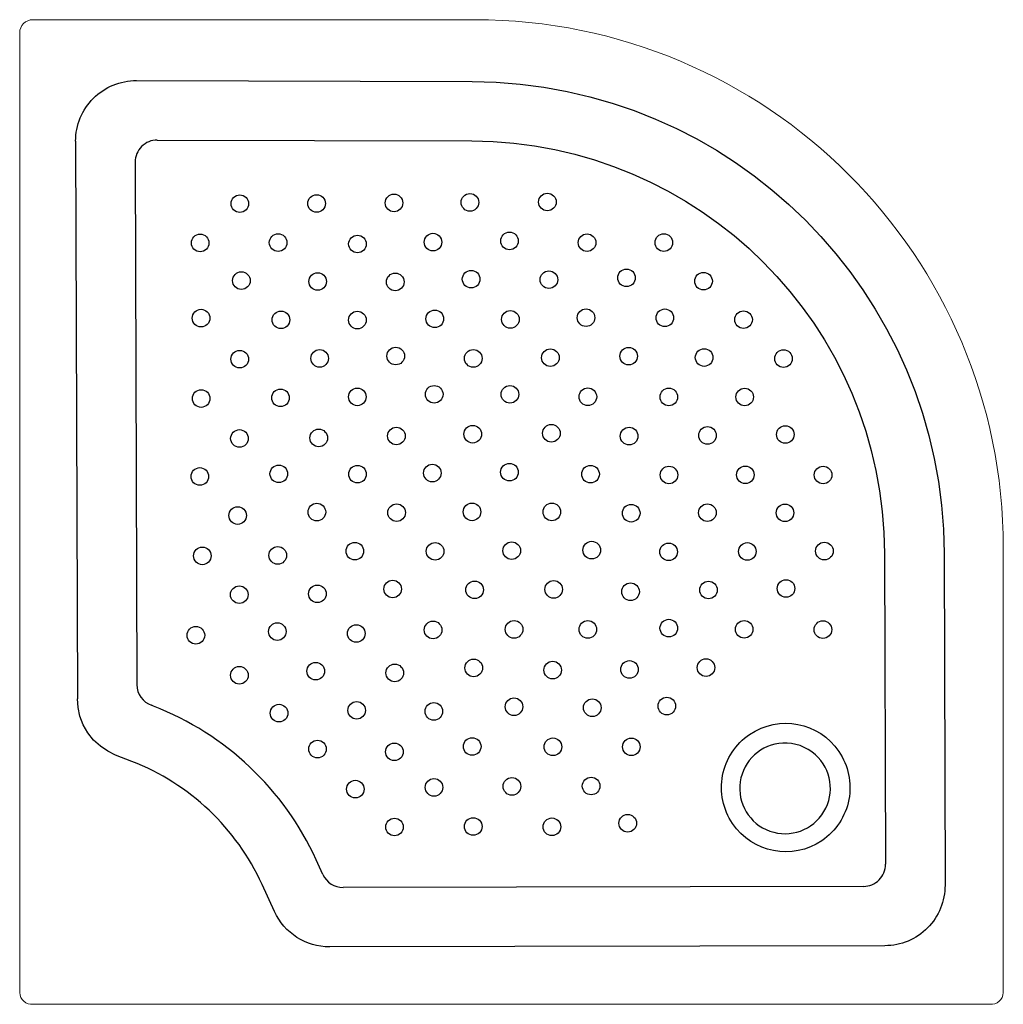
# Model space of a CAD drawing. Header units: millimetres. Extents: x 63.335 to 64.135, y 155.217 to 156.019.
import ezdxf

# ---------------------------------------------------------------- set-up
doc = ezdxf.new("R2010")
doc.units = ezdxf.units.MM
doc.layers.add('BLOCKS', color=3, linetype='Continuous')

msp = doc.modelspace()

# ---------------------------------------------------------------- linework, layer by layer
at = {"layer": 'BLOCKS', "lineweight": 0}
for p, q in [((63.34543, 156.01874), (63.70485, 156.01874)), ((63.33468, 155.22703), (63.33468, 156.00799)), ((64.13468, 155.22703), (64.13468, 155.5889)), ((63.34543, 155.21751), (64.12394, 155.21751))]:
    msp.add_line(p, q, dxfattribs=at)
at = {"layer": 'BLOCKS'}
for p, q in [((63.3802, 155.91981), (63.38163, 155.46605)), ((63.42861, 155.90284), (63.42995, 155.47764)), ((64.02099, 155.31344), (63.59766, 155.31253))]:
    msp.add_line(p, q, dxfattribs=at)
for points in [[(63.3802, 155.91981, -0.199707), (63.39463, 155.95478, -0.19972), (63.4296, 155.96921)], [(63.4296, 155.96921), (63.70257, 155.96838, -0.41244), (64.08647, 155.58442), (64.08727, 155.3145, -0.415888), (64.03838, 155.26512), (63.58681, 155.26415, -0.294281), (63.54189, 155.29295), (63.53183, 155.31499, 0.194954), (63.42595, 155.41512), (63.41266, 155.42031)], [(63.44658, 155.9208), (63.70242, 155.92003, -0.412439), (64.03811, 155.58428), (64.03886, 155.33141)], [(63.58133, 155.323), (63.57582, 155.33507, 0.194954), (63.44355, 155.46016), (63.44193, 155.4608)]]:
    msp.add_lwpolyline(points, format="xyb", dxfattribs=at)
msp.add_lwpolyline([(63.41266, 155.42031), (63.40632, 155.42334), (63.40029, 155.4274), (63.39481, 155.43244), (63.3901, 155.43834), (63.38636, 155.44489), (63.38369, 155.45187), (63.38213, 155.459), (63.38163, 155.46605)], dxfattribs=at)
for points in [[(63.91448, 155.36452, -0.414355), (63.92837, 155.4371, -0.414066), (64.00097, 155.4232, -0.414355), (63.98708, 155.35062, -0.414078), (63.91448, 155.36452)], [(63.95526, 155.43002, 5.02795), (63.98186, 155.42058, 0.198919), (63.95526, 155.43002)]]:
    msp.add_lwpolyline(points, format="xyb", close=True, dxfattribs=at)
for centre in [(63.51374, 155.86901), (63.57617, 155.86914), (63.63913, 155.86963), (63.70086, 155.87006), (63.76389, 155.87037), (63.48148, 155.83706), (63.54486, 155.83734), (63.6094, 155.8362), (63.67082, 155.83773), (63.73304, 155.83869), (63.79615, 155.8373), (63.85858, 155.83735), (63.515, 155.80641), (63.57702, 155.80566), (63.64012, 155.80534), (63.70184, 155.8076), (63.7651, 155.80717), (63.8282, 155.80867), (63.89087, 155.80593), (63.48219, 155.77587), (63.54716, 155.77446), (63.60935, 155.77429), (63.67228, 155.77528), (63.73379, 155.77485), (63.79531, 155.77621), (63.85941, 155.77615), (63.92342, 155.77464), (63.51364, 155.7425), (63.57866, 155.74311), (63.64054, 155.74502), (63.70357, 155.74308), (63.76633, 155.74368), (63.82999, 155.74489), (63.89136, 155.74379), (63.95589, 155.74293), (63.67182, 155.71389), (63.73339, 155.71385), (63.48228, 155.71042), (63.54678, 155.71099), (63.60928, 155.71178), (63.7968, 155.71187), (63.86267, 155.71173), (63.92436, 155.7117), (63.70314, 155.68141), (63.76713, 155.68216), (63.51342, 155.67796), (63.57792, 155.67839), (63.64107, 155.67997), (63.83034, 155.67986), (63.89411, 155.68041), (63.95737, 155.68115), (63.54542, 155.64915), (63.6703, 155.64978), (63.73301, 155.65049), (63.48118, 155.64703), (63.60941, 155.64887), (63.79898, 155.64889), (63.86276, 155.64824), (63.92485, 155.64832), (63.98812, 155.64821), (63.57638, 155.61802), (63.64123, 155.61758), (63.70259, 155.61819), (63.7675, 155.61818), (63.83205, 155.61712), (63.89403, 155.61754), (63.95712, 155.6174), (63.51197, 155.61521), (63.60728, 155.58625), (63.67255, 155.5861), (63.73487, 155.58661), (63.79996, 155.58707), (63.86247, 155.58567), (63.92648, 155.58599), (63.98918, 155.58629), (63.48321, 155.58239), (63.54458, 155.58279), (63.63805, 155.55541), (63.70469, 155.55477), (63.76899, 155.5551), (63.8315, 155.55322), (63.89492, 155.55464), (63.95798, 155.55583), (63.51326, 155.55084), (63.57681, 155.55151), (63.67091, 155.52211), (63.73679, 155.52257), (63.79679, 155.52253), (63.86261, 155.5236), (63.9239, 155.52264), (63.98796, 155.5224), (63.47798, 155.51777), (63.54425, 155.5208), (63.60844, 155.51923), (63.70395, 155.49123), (63.76815, 155.48944), (63.83067, 155.48997), (63.89289, 155.49147), (63.51336, 155.48523), (63.57546, 155.48859), (63.63974, 155.48716), (63.73669, 155.45963), (63.80038, 155.45881), (63.86104, 155.46016), (63.54562, 155.45442), (63.60877, 155.45669), (63.67151, 155.45582), (63.5769, 155.42517), (63.70272, 155.42725), (63.76837, 155.42703), (63.83216, 155.42699), (63.63943, 155.42292), (63.67164, 155.39397), (63.73502, 155.39479), (63.79944, 155.39508), (63.60764, 155.39258), (63.63951, 155.36177), (63.70355, 155.36216), (63.76754, 155.36193), (63.82921, 155.36482)]:
    msp.add_circle(centre, 0.00716, dxfattribs=at)
at = {"layer": 'BLOCKS', "lineweight": 0}
for centre, radius, start, end in [((63.34543, 156.00799), 0.01075, 90, 180), ((63.70485, 155.5889), 0.42984, 0, 90), ((63.34444, 155.22722), 0.00976, 181.11178, 275.82286), ((64.12493, 155.22722), 0.00976, 264.17714, 358.88822)]:
    msp.add_arc(centre, radius, start, end, dxfattribs=at)
at = {"layer": 'BLOCKS'}
for centre, start, end in [((63.44652, 155.90289), 89.82603, 180.18075), ((63.44786, 155.47769), 180.18075, 250.64218), ((64.02095, 155.33135), 270.1236, 0.16876), ((63.59762, 155.33044), 204.53485, 270.1236)]:
    msp.add_arc(centre, 0.01791, start, end, dxfattribs=at)

doc.saveas('drawing.dxf')
